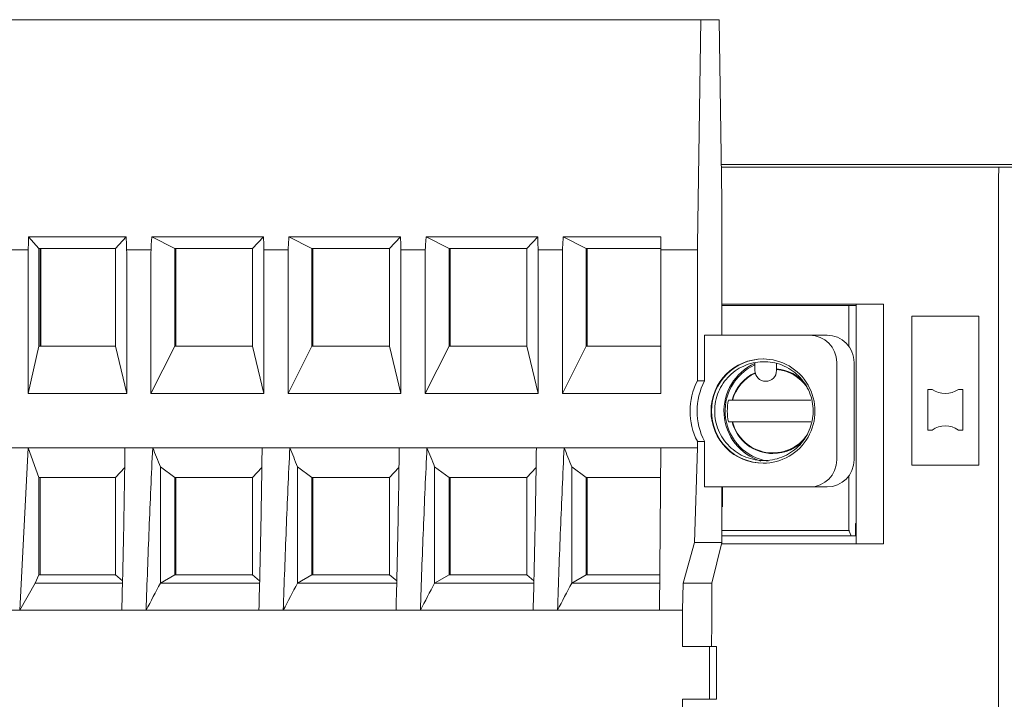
# Model space of a CAD drawing. Header units: millimetres. Extents: x 0 to 210, y 0 to 297.
# Tile 6 of 13: x 77 to 114, y 169 to 194. Entities that reach past the tile are written whole.
import ezdxf

# ---------------------------------------------------------------- set-up
doc = ezdxf.new("R2010")
doc.units = ezdxf.units.MM
doc.layers.add('1', color=7, linetype='Continuous', true_color=0xffffff)

msp = doc.modelspace()

# ---------------------------------------------------------------- linework, layer by layer
at = {"layer": '1', "color": 7, "linetype": 'Continuous', "lineweight": 18}
for p, q in [((102.515, 194.488), (76.463, 194.488)), ((102.386, 186.172), (102.515, 194.488)), ((103.195, 194.488), (102.515, 194.488)), ((103.195, 194.488), (103.285, 187.838)), ((129.503, 189.139), (103.267, 189.139)), ((103.267, 189.139), (129.503, 189.139)), ((103.268, 189.047), (113.523, 189.042)), ((113.503, 167.022), (113.503, 188.542)), ((103.285, 182.838), (103.285, 187.838)), ((77.684, 186.172), (77.692, 186.47)), ((78.076, 186.04), (77.692, 186.47)), ((77.692, 186.47), (81.301, 186.47)), ((80.896, 186.04), (81.301, 186.47)), ((81.301, 186.47), (81.31, 186.171)), ((82.222, 186.171), (82.24, 186.47)), ((83.089, 186.04), (82.24, 186.47)), ((82.24, 186.47), (86.364, 186.47)), ((85.959, 186.04), (86.364, 186.47)), ((86.364, 186.47), (86.372, 186.171)), ((87.285, 186.171), (87.303, 186.47)), ((88.152, 186.04), (87.303, 186.47)), ((87.303, 186.47), (91.427, 186.47)), ((91.022, 186.04), (91.427, 186.47)), ((91.427, 186.47), (91.435, 186.171)), ((92.348, 186.171), (92.366, 186.47)), ((93.215, 186.04), (92.366, 186.47)), ((92.366, 186.47), (96.49, 186.47)), ((96.085, 186.04), (96.49, 186.47)), ((96.49, 186.47), (96.498, 186.171)), ((97.411, 186.171), (97.429, 186.47)), ((98.278, 186.04), (97.429, 186.47)), ((97.429, 186.47), (101.038, 186.47)), ((101.038, 186.47), (101.037, 186.172)), ((77.679, 180.688), (77.679, 185.802)), ((78.076, 182.438), (78.076, 186.04)), ((80.896, 186.04), (78.076, 186.04)), ((78.114, 182.438), (78.114, 186.04)), ((78.139, 182.438), (78.139, 186.04)), ((80.896, 186.04), (80.896, 182.438)), ((81.315, 185.802), (81.315, 180.688)), ((82.212, 180.688), (82.212, 185.802)), ((83.089, 182.438), (83.089, 186.04)), ((85.959, 186.04), (83.089, 186.04)), ((83.126, 186.04), (83.126, 182.438)), ((85.959, 186.04), (85.959, 182.438)), ((86.378, 180.688), (86.378, 185.802)), ((87.275, 180.688), (87.275, 185.802)), ((88.152, 182.438), (88.152, 186.04)), ((91.022, 186.04), (88.152, 186.04)), ((88.189, 182.438), (88.189, 186.04)), ((91.022, 186.04), (91.022, 182.438)), ((91.441, 180.688), (91.441, 185.802)), ((92.337, 180.688), (92.337, 185.802)), ((93.215, 182.438), (93.215, 186.04)), ((96.085, 186.04), (93.215, 186.04)), ((93.252, 182.438), (93.252, 186.04)), ((96.085, 186.04), (96.085, 182.438)), ((96.503, 180.688), (96.503, 185.802)), ((97.4, 180.688), (97.4, 185.802)), ((98.278, 182.438), (98.278, 186.04)), ((98.278, 186.04), (101.036, 186.04)), ((98.314, 186.04), (98.314, 182.438)), ((101.036, 185.802), (101.036, 180.688)), ((102.384, 181.154), (102.384, 185.802)), ((103.285, 183.988), (109.254, 183.988)), ((108.241, 175.138), (108.241, 183.988)), ((109.254, 183.988), (109.254, 175.138)), ((103.285, 183.938), (107.975, 183.938)), ((107.975, 183.938), (108.241, 183.938)), ((107.975, 182.43), (107.975, 183.938)), ((110.298, 178.039), (110.298, 183.539)), ((112.778, 183.539), (110.298, 183.539)), ((112.778, 178.039), (112.778, 183.539)), ((106.533, 182.838), (102.646, 182.838)), ((102.646, 181.154), (102.646, 182.838)), ((106.533, 182.838), (107.172, 182.838)), ((77.679, 180.688), (78.076, 182.438)), ((78.076, 182.438), (80.896, 182.438)), ((80.896, 182.438), (81.315, 180.688)), ((83.089, 182.438), (82.212, 180.688)), ((83.089, 182.438), (85.959, 182.438)), ((85.959, 182.438), (86.378, 180.688)), ((87.275, 180.688), (88.152, 182.438)), ((91.022, 182.438), (88.152, 182.438)), ((91.022, 182.438), (91.441, 180.688)), ((92.337, 180.688), (93.215, 182.438)), ((96.085, 182.438), (93.215, 182.438)), ((96.085, 182.438), (96.503, 180.688)), ((97.4, 180.688), (98.278, 182.438)), ((98.278, 182.438), (101.036, 182.438)), ((104.507, 181.823), (104.507, 181.538)), ((105.307, 181.538), (105.307, 181.794)), ((107.529, 178.238), (107.529, 181.838)), ((108.168, 181.838), (108.168, 178.238)), ((102.384, 181.154), (102.646, 181.154)), ((81.315, 180.688), (77.679, 180.688)), ((82.212, 180.688), (86.378, 180.688)), ((91.441, 180.688), (87.275, 180.688)), ((96.503, 180.688), (92.337, 180.688)), ((101.036, 180.688), (97.4, 180.688)), ((111.056, 180.841), (110.888, 180.841)), ((110.888, 180.841), (110.888, 179.34)), ((112.188, 180.841), (112.02, 180.841)), ((112.188, 180.841), (112.188, 179.34)), ((106.577, 180.438), (103.761, 180.438)), ((103.761, 179.638), (106.577, 179.638)), ((111.056, 179.34), (110.888, 179.34)), ((112.188, 179.34), (112.02, 179.34)), ((102.646, 178.922), (102.384, 178.922)), ((102.384, 178.688), (102.384, 178.922)), ((102.646, 177.238), (102.646, 178.922)), ((76.331, 178.688), (77.679, 178.688)), ((77.367, 172.688), (77.679, 178.688)), ((77.679, 178.688), (81.251, 178.688)), ((78.076, 177.588), (77.679, 178.688)), ((81.251, 178.688), (82.275, 178.688)), ((82.275, 178.688), (86.314, 178.688)), ((86.314, 178.688), (87.338, 178.688)), ((87.338, 178.688), (91.377, 178.688)), ((91.377, 178.688), (92.401, 178.688)), ((92.401, 178.688), (96.44, 178.688)), ((96.44, 178.688), (97.464, 178.688)), ((97.464, 178.688), (101.036, 178.688)), ((100.987, 172.688), (101.036, 178.688)), ((101.036, 178.688), (102.384, 178.688)), ((102.278, 175.188), (102.384, 178.688)), ((80.896, 177.588), (81.24, 177.957)), ((82.558, 177.981), (83.089, 177.588)), ((82.558, 173.688), (82.558, 177.981)), ((85.959, 177.588), (86.303, 177.957)), ((88.152, 177.588), (87.621, 177.981)), ((87.621, 173.688), (87.621, 177.981)), ((91.022, 177.588), (91.366, 177.957)), ((93.215, 177.588), (92.684, 177.981)), ((92.684, 173.688), (92.684, 177.981)), ((96.085, 177.588), (96.429, 177.957)), ((97.747, 177.981), (98.278, 177.588)), ((97.747, 173.688), (97.747, 177.981)), ((112.778, 178.039), (110.298, 178.039)), ((80.896, 177.588), (78.076, 177.588)), ((78.076, 173.988), (78.076, 177.588)), ((78.114, 173.988), (78.114, 177.588)), ((80.896, 177.588), (80.896, 173.988)), ((83.089, 173.988), (83.089, 177.588)), ((83.089, 177.588), (85.959, 177.588)), ((83.127, 177.588), (83.127, 173.988)), ((85.959, 177.588), (85.959, 173.988)), ((88.152, 173.988), (88.152, 177.588)), ((91.022, 177.588), (88.152, 177.588)), ((88.19, 173.988), (88.19, 177.588)), ((91.022, 177.588), (91.022, 173.988)), ((93.215, 173.988), (93.215, 177.588)), ((96.085, 177.588), (93.215, 177.588)), ((93.253, 173.988), (93.253, 177.588)), ((96.085, 177.588), (96.085, 173.988)), ((98.278, 177.588), (98.278, 173.988)), ((98.278, 177.588), (101.027, 177.588)), ((98.316, 177.588), (98.316, 173.988)), ((107.975, 175.8), (107.975, 177.646)), ((102.646, 177.238), (106.533, 177.238)), ((103.285, 177.238), (103.285, 175.188)), ((103.311, 176.508), (103.311, 177.238)), ((106.533, 177.238), (107.172, 177.238)), ((103.311, 176.877), (103.285, 176.877)), ((107.988, 175.604), (108.057, 175.436)), ((108.221, 175.888), (108.241, 175.889)), ((108.221, 175.888), (108.221, 175.438)), ((108.221, 175.438), (108.057, 175.438)), ((101.865, 173.688), (102.278, 175.188)), ((102.278, 175.188), (103.285, 175.188)), ((102.916, 173.688), (103.285, 175.188)), ((109.254, 175.138), (103.273, 175.138)), ((77.934, 173.688), (78.076, 173.988)), ((80.896, 173.988), (78.076, 173.988)), ((80.896, 173.988), (81.16, 173.772)), ((83.089, 173.988), (82.558, 173.688)), ((83.089, 173.988), (85.959, 173.988)), ((86.223, 173.772), (85.959, 173.988)), ((87.621, 173.688), (88.152, 173.988)), ((91.022, 173.988), (88.152, 173.988)), ((91.286, 173.772), (91.022, 173.988)), ((92.684, 173.688), (93.215, 173.988)), ((96.085, 173.988), (93.215, 173.988)), ((96.349, 173.772), (96.085, 173.988)), ((98.278, 173.988), (97.747, 173.688)), ((100.998, 173.988), (98.278, 173.988)), ((77.367, 172.688), (77.934, 173.688)), ((77.934, 173.688), (81.158, 173.688)), ((82.558, 173.688), (86.221, 173.688)), ((87.621, 173.688), (91.284, 173.688)), ((92.684, 173.688), (96.347, 173.688)), ((100.996, 173.688), (97.747, 173.688)), ((101.835, 172.688), (101.865, 173.688)), ((101.865, 173.688), (102.916, 173.688)), ((102.916, 173.688), (102.916, 172.238)), ((77.367, 172.688), (76.52, 172.688)), ((81.134, 172.688), (77.367, 172.688)), ((82.031, 172.688), (81.134, 172.688)), ((82.031, 172.688), (86.197, 172.688)), ((87.094, 172.688), (86.197, 172.688)), ((91.26, 172.688), (87.094, 172.688)), ((92.157, 172.688), (91.26, 172.688)), ((96.323, 172.688), (92.157, 172.688)), ((97.22, 172.688), (96.323, 172.688)), ((100.987, 172.688), (97.22, 172.688)), ((101.835, 172.688), (100.987, 172.688)), ((101.835, 171.349), (101.835, 172.688)), ((102.916, 172.238), (102.904, 171.348)), ((102.831, 171.349), (101.835, 171.349)), ((103.093, 171.349), (102.831, 171.349)), ((102.831, 169.399), (102.831, 171.349)), ((103.093, 171.349), (103.093, 169.399)), ((101.835, 169.088), (101.835, 169.399)), ((101.835, 169.399), (102.831, 169.399)), ((103.093, 169.399), (102.831, 169.399))]:
    msp.add_line(p, q, dxfattribs=at)
at = {"layer": '1', "color": 92, "linetype": 'Continuous', "lineweight": 13}
for p, q in [((103.268, 189.044), (113.521, 189.04)), ((129.406, 189.04), (113.521, 189.04)), ((76.332, 185.988), (77.68, 185.988)), ((81.313, 185.988), (82.214, 185.988)), ((86.376, 185.988), (87.277, 185.988)), ((91.439, 185.988), (92.34, 185.988)), ((96.502, 185.988), (97.403, 185.988)), ((102.384, 185.988), (101.036, 185.988)), ((103.281, 176.671), (103.311, 176.671)), ((103.281, 175.636), (107.982, 175.636))]:
    msp.add_line(p, q, dxfattribs=at)
at = {"layer": '1', "color": 7, "linetype": 'Continuous', "lineweight": 18}
for centre, radius, start, end in [((104.907, 181.538), 0.4, 180, 270), ((104.907, 181.538), 0.4, 270, 0), ((111.538, 181.541), 0.85, 235.4397, 304.5603), ((111.538, 178.64), 0.85, 55.4397, 124.5603)]:
    msp.add_arc(centre, radius, start, end, dxfattribs=at)
for centre, major_axis, ratio, start_param, end_param in [((113.523, 188.542), (0, -0.5), 0.040749, 3.146837, 4.712415), ((77.962, 185.802), (0, 2), 0.141737, 1.384727, 1.570796), ((81.016, 185.802), (0, 2), 0.149424, 4.712389, 4.898447), ((82.838, 185.802), (0, 2), 0.313301, 1.384738, 1.570796), ((86.079, 185.802), (0, 2), 0.149424, 4.712389, 4.898447), ((87.901, 185.802), (0, 2), 0.313301, 1.384738, 1.570796), ((91.142, 185.802), (0, 2), 0.149424, 4.712389, 4.898447), ((92.964, 185.802), (0, 2), 0.313301, 1.384738, 1.570796), ((96.205, 185.802), (0, -2), 0.149424, 1.570796, 1.756855), ((98.027, 185.802), (0, 2), 0.313301, 1.384738, 1.570796), ((101.08, 185.802), (0, -2), 0.02214, 4.526319, 4.712389), ((102.547, 185.802), (0, -2), 0.081939, 4.526322, 4.712389), ((106.533, 181.838), (0, 1), 0.996637, 4.712389, 6.283185), ((107.172, 181.838), (0, -1), 0.996637, 1.570796, 3.141593), ((104.808, 180.038), (0, -1.925), 0.996637, 3.141593, 6.283185), ((104.825, 180.038), (0, 1.925), 0.996637, 0, 1.570796), ((105.284, 180.038), (0, 1.925), 0.996637, 0.416948, 2.849228), ((104.808, 180.038), (0, -1.925), 0.996637, 0, 3.141593), ((105.271, 180.038), (0, 1.869), 0.996637, 0.423084, 2.995165), ((105.175, 180.038), (0, 1.565), 0.996637, 0.436872, 1.312297), ((105.175, 180.038), (0, 1.565), 0.996637, 5.393509, 6.198645), ((104.546, 180.038), (0, -2.44), 0.996637, 4.237502, 5.187276), ((104.808, 180.038), (0, 2.44), 0.996637, 1.095909, 2.045684), ((105.235, 180.038), (0, 1.752), 0.996637, 1.340491, 1.801102), ((104.825, 180.038), (0, 1.925), 0.996637, 1.570796, 3.141593), ((105.175, 180.038), (0, 1.565), 0.996637, 1.829295, 3.141593), ((105.175, 180.038), (0, 1.565), 0.996637, 3.141593, 3.994955), ((106.533, 178.238), (0, 1), 0.996637, 3.141593, 4.712389), ((107.172, 178.238), (0, -1), 0.996637, 0, 1.570796), ((107.991, 175.8), (0, 0.2), 0.081939, 1.570796, 2.944197)]:
    msp.add_ellipse(centre, major_axis=major_axis, ratio=ratio, start_param=start_param, end_param=end_param, dxfattribs=at)
at = {"layer": '1', "color": 92, "linetype": 'Continuous', "lineweight": 13}
for start_param, end_param in [(3.572459, 4.450809), (2.176779, 3.051692), (4.974256, 7.263488)]:
    msp.add_ellipse((105.169, 180.038), major_axis=(0, -1.545), ratio=0.996637, start_param=start_param, end_param=end_param, dxfattribs=at)
at = {"layer": '1', "color": 7, "linetype": 'Continuous', "lineweight": 18}
for points, knots in [([(103.023, 180.038), (103.023, 180.098), (103.032, 180.279), (103.092, 180.577), (103.233, 180.915), (103.439, 181.218), (103.7, 181.475), (104.007, 181.673), (104.347, 181.807), (104.707, 181.87), (105.072, 181.861), (105.429, 181.778), (105.761, 181.626), (106.057, 181.411), (106.305, 181.141), (106.494, 180.827), (106.615, 180.488), (106.655, 180.219), (106.659, 180.071), (106.659, 180.038)], [0, 0, 0, 0, 0.031262, 0.094806, 0.158429, 0.222057, 0.285691, 0.349335, 0.412989, 0.476653, 0.540325, 0.604001, 0.667676, 0.731345, 0.795006, 0.858657, 0.922298, 0.982634, 1, 1, 1, 1]), ([(103.667, 180.438), (103.67, 180.438), (103.673, 180.438), (103.685, 180.438), (103.692, 180.438), (103.709, 180.438), (103.718, 180.438), (103.739, 180.438), (103.75, 180.438), (103.761, 180.438)], [0, 0, 0, 0, 0.25, 0.25, 0.5, 0.5, 0.75, 0.75, 1, 1, 1, 1]), ([(106.659, 180.038), (106.659, 179.978), (106.65, 179.798), (106.591, 179.499), (106.449, 179.161), (106.244, 178.858), (105.982, 178.602), (105.675, 178.403), (105.335, 178.269), (104.975, 178.206), (104.61, 178.216), (104.254, 178.298), (103.921, 178.45), (103.625, 178.665), (103.378, 178.935), (103.189, 179.249), (103.067, 179.588), (103.027, 179.857), (103.023, 180.005), (103.023, 180.038)], [0, 0, 0, 0, 0.031262, 0.094806, 0.158429, 0.222057, 0.285691, 0.349335, 0.412989, 0.476653, 0.540325, 0.604001, 0.667676, 0.731345, 0.795006, 0.858657, 0.922298, 0.982634, 1, 1, 1, 1]), ([(103.667, 179.638), (103.67, 179.638), (103.673, 179.638), (103.685, 179.638), (103.692, 179.638), (103.709, 179.638), (103.718, 179.638), (103.739, 179.638), (103.75, 179.638), (103.761, 179.638)], [0, 0, 0, 0, 0.25, 0.25, 0.5, 0.5, 0.75, 0.75, 1, 1, 1, 1]), ([(81.251, 178.688), (81.24, 177.688), (81.223, 176.688), (81.184, 174.688), (81.16, 173.688), (81.134, 172.688)], [0, 0, 0, 0, 0.5, 0.5, 1, 1, 1, 1]), ([(82.031, 172.688), (82.066, 173.688), (82.102, 174.688), (82.183, 176.688), (82.227, 177.688), (82.275, 178.688)], [0, 0, 0, 0, 0.5, 0.5, 1, 1, 1, 1]), ([(86.314, 178.688), (86.302, 177.688), (86.286, 176.688), (86.247, 174.688), (86.223, 173.688), (86.197, 172.688)], [0, 0, 0, 0, 0.5, 0.5, 1, 1, 1, 1]), ([(87.094, 172.688), (87.128, 173.688), (87.165, 174.688), (87.246, 176.688), (87.29, 177.688), (87.338, 178.688)], [0, 0, 0, 0, 0.5, 0.5, 1, 1, 1, 1]), ([(91.377, 178.688), (91.365, 177.688), (91.349, 176.688), (91.309, 174.688), (91.286, 173.688), (91.26, 172.688)], [0, 0, 0, 0, 0.5, 0.5, 1, 1, 1, 1]), ([(92.157, 172.688), (92.191, 173.688), (92.228, 174.688), (92.309, 176.688), (92.353, 177.688), (92.401, 178.688)], [0, 0, 0, 0, 0.5, 0.5, 1, 1, 1, 1]), ([(96.44, 178.688), (96.428, 177.688), (96.412, 176.688), (96.372, 174.688), (96.349, 173.688), (96.323, 172.688)], [0, 0, 0, 0, 0.5, 0.5, 1, 1, 1, 1]), ([(97.22, 172.688), (97.254, 173.688), (97.291, 174.688), (97.372, 176.688), (97.415, 177.688), (97.464, 178.688)], [0, 0, 0, 0, 0.5, 0.5, 1, 1, 1, 1])]:
    msp.add_open_spline(points, degree=3, knots=knots, dxfattribs=at)
for points, degree in [([(103.667, 180.438), (103.653, 180.438), (103.623, 180.438), (103.579, 180.438), (103.549, 180.438), (103.534, 180.438)], 3), ([(103.534, 179.638), (103.549, 179.638), (103.579, 179.638), (103.623, 179.638), (103.653, 179.638), (103.667, 179.638)], 3), ([(82.275, 178.688), (82.37, 178.452), (82.465, 178.217), (82.558, 177.981)], 3), ([(87.338, 178.688), (87.433, 178.452), (87.528, 178.217), (87.621, 177.981)], 3), ([(92.401, 178.688), (92.496, 178.452), (92.591, 178.217), (92.684, 177.981)], 3), ([(97.464, 178.688), (97.559, 178.452), (97.654, 178.217), (97.747, 177.981)], 3), ([(103.285, 175.436), (108.057, 175.436)], 1), ([(82.031, 172.688), (82.207, 173.021), (82.383, 173.355), (82.558, 173.688)], 3), ([(87.094, 172.688), (87.27, 173.021), (87.446, 173.355), (87.621, 173.688)], 3), ([(92.157, 172.688), (92.333, 173.021), (92.509, 173.355), (92.684, 173.688)], 3), ([(97.22, 172.688), (97.396, 173.021), (97.572, 173.355), (97.747, 173.688)], 3)]:
    msp.add_open_spline(points, degree=degree, dxfattribs=at)

doc.saveas('drawing.dxf')
